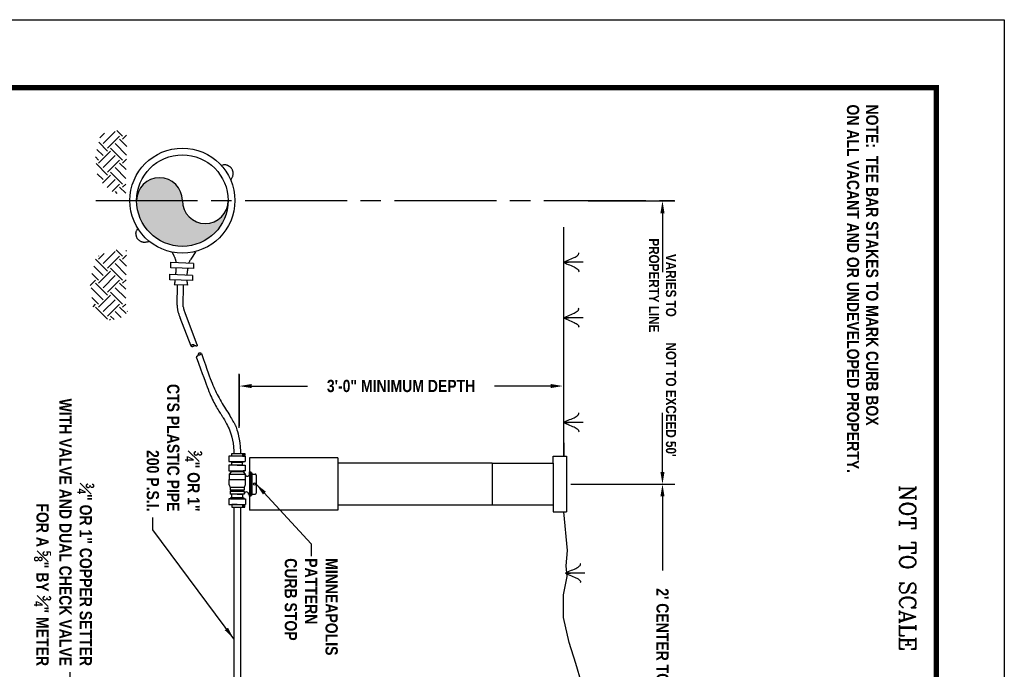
# Model space of a CAD drawing. Extents: x 0 to 11, y -19.5 to -11.
# Tile 144 of 144: x 3.8 to 11, y -15.8 to -11. Entities that reach past the tile are written whole.
import ezdxf

# ---------------------------------------------------------------- set-up
doc = ezdxf.new("R2010")
doc.units = 0
doc.header["$MEASUREMENT"] = 0
doc.linetypes.add('ODOTCENTER', pattern=[1, 0.75, -0.05, 0.15, -0.05])
doc.linetypes.add('PHANTOM2', pattern=[1.25, 0.625, -0.125, 0.125, -0.125, 0.125, -0.125])
doc.layers.get('0').update_dxf_attribs({"linetype": 'CONTINUOUS'})
doc.layers.get('DEFPOINTS').update_dxf_attribs({"linetype": 'CONTINUOUS'})
for name, color, linetype in [('BORDER', 7, 'CONTINUOUS'), ('CORPORATION-STOP', 40, 'CONTINUOUS'), ('CURB-BOX', 1, 'CONTINUOUS'), ('DETAILS', 2, 'CONTINUOUS'), ('DIMENSIONS', 9, 'CONTINUOUS'), ('EARTH', 42, 'CONTINUOUS'), ('PIPE-THREE-QUARTER', 40, 'PHANTOM2'), ('PIPE8', 160, 'PHANTOM2'), ('TEXT', 7, 'CONTINUOUS')]:
    doc.layers.add(name, color=color, linetype=linetype)
doc.styles.add('STYLE3', font='romanc.shx')
doc.styles.add('TECHNICAL', font='techb___.ttf')
doc.dimstyles.get("Standard").update_dxf_attribs({"dimtxt": 0.18, "dimasz": 0.18, "dimexe": 0.18, "dimexo": 0.0625, "dimgap": 0.09, "dimtad": 0, "dimtih": 1, "dimtoh": 1, "dimdec": 4, "dimzin": 0, "dimdsep": 46, "dimtxsty": 'Standard', "dimcen": 0.09, "dimadec": 0, "dimazin": 0, "dimtfac": 1, "dimtdec": 4, "dimtofl": 0, "dimtmove": 0, "dimatfit": 3, "dimfxl": 1, "dimtolj": 1, "dimtzin": 0, "dimarcsym": 0})

# ---------------------------------------------------------------- blocks, each defined once
blk = doc.blocks.new('*X0')
at = {"color": 0}
for p, q in [((2.521, 4.4655), (2.5633, 4.5078)), ((2.5854, 4.5078), (2.5558, 4.5374)), ((2.5854, 4.4857), (2.6392, 4.5396)), ((2.6185, 4.4526), (2.7032, 4.5373)), ((2.6517, 4.4194), (2.74, 4.5078)), ((2.7621, 4.5078), (2.7338, 4.5362)), ((2.7621, 4.4857), (2.81, 4.5336)), ((2.7953, 4.4526), (2.8741, 4.5314)), ((2.8284, 4.4194), (2.9168, 4.5078)), ((2.9389, 4.5078), (2.9162, 4.5305)), ((2.9389, 4.4857), (2.9837, 4.5305)), ((3.4001, 4.4607), (3.4471, 4.5078)), ((3.4045, 4.5314), (3.4094, 4.5364)), ((3.4692, 4.5078), (3.4407, 4.5364)), ((3.4692, 4.4857), (3.5199, 4.5364)), ((3.5024, 4.4526), (3.5848, 4.535)), ((3.5355, 4.4194), (3.6239, 4.5078)), ((3.646, 4.5078), (3.6203, 4.5335)), ((3.646, 4.4857), (3.6909, 4.5306)), ((3.6792, 4.4526), (3.7571, 4.5305)), ((3.7123, 4.4194), (3.8007, 4.5078)), ((3.8228, 4.5078), (3.7996, 4.531)), ((3.8228, 4.4857), (3.8703, 4.5332)), ((3.8559, 4.541), (3.852, 4.5449)), ((3.8559, 4.4526), (3.8997, 4.4964)), ((2.6185, 4.3642), (2.5301, 4.4526)), ((2.6517, 4.3973), (2.5633, 4.4857)), ((2.7953, 4.3642), (2.7069, 4.4526)), ((2.8284, 4.3973), (2.74, 4.4857)), ((2.9411, 4.3952), (2.8837, 4.4526)), ((2.9715, 4.431), (2.9168, 4.4857)), ((2.9721, 4.4526), (2.986, 4.4665)), ((3.5024, 4.3642), (3.414, 4.4526)), ((3.5355, 4.3973), (3.4471, 4.4857)), ((3.6792, 4.3642), (3.5908, 4.4526)), ((3.7123, 4.3973), (3.6239, 4.4857)), ((3.8559, 4.3642), (3.7676, 4.4526)), ((3.8891, 4.3973), (3.8007, 4.4857)), ((3.8891, 4.4194), (3.9148, 4.4451)), ((2.5756, 4.3408), (2.5413, 4.3751)), ((2.6089, 4.3325), (2.6737, 4.3973)), ((2.6619, 4.3192), (2.7069, 4.3642)), ((2.7621, 4.331), (2.6737, 4.4194)), ((2.766, 4.3128), (2.8505, 4.3973)), ((2.84, 4.3205), (2.8837, 4.3642)), ((2.9106, 4.3593), (2.8505, 4.4194)), ((3.4692, 4.331), (3.4273, 4.373)), ((3.4692, 4.3089), (3.5576, 4.3973)), ((3.522, 4.2954), (3.5908, 4.3642)), ((3.646, 4.331), (3.5576, 4.4194)), ((3.646, 4.3089), (3.7344, 4.3973)), ((3.6792, 4.2758), (3.7676, 4.3642)), ((3.8228, 4.331), (3.7344, 4.4194)), ((3.8228, 4.3089), (3.9112, 4.3973)), ((3.9189, 4.4117), (3.9112, 4.4194)), ((2.7167, 4.3077), (2.74, 4.331)), ((3.4452, 4.3291), (3.4471, 4.331)), ((3.5751, 4.2822), (3.6239, 4.331)), ((3.6637, 4.2691), (3.6239, 4.3089)), ((3.7505, 4.2808), (3.8007, 4.331)), ((3.8195, 4.2901), (3.8007, 4.3089))]:
    blk.add_line(p, q, dxfattribs=at)
blk = doc.blocks.new('*D1')
at = {"layer": 'DEFPOINTS', "color": 0, "transparency": 16777216}
for p in [(7.7494, -13.6979), (5.367, -14.0367), (7.7494, -14.007)]:
    blk.add_point(p, dxfattribs=at)
at = {"layer": 'DIMENSIONS', "color": 0, "lineweight": -2, "transparency": 16777216}
for p, q in [((5.367, -14.0055), (5.367, -13.6079)), ((5.457, -13.6979), (5.8704, -13.6979)), ((7.6594, -13.6979), (7.246, -13.6979))]:
    blk.add_line(p, q, dxfattribs=at)
at = {"layer": 'DIMENSIONS', "color": 0, "transparency": 16777216}
for points in [[(5.457, -13.6829), (5.457, -13.7129), (5.367, -13.6979)], [(7.6594, -13.6829), (7.6594, -13.7129), (7.7494, -13.6979)]]:
    blk.add_solid(points, dxfattribs=at)
at = {"layer": 'DIMENSIONS', "color": 7, "transparency": 16777216, "insert": (6.5582, -13.6979), "char_height": 0.09, "attachment_point": 5, "style": 'TECHNICAL'}
blk.add_mtext('\\A1;3\'-0" MINIMUM DEPTH', dxfattribs=at)
blk = doc.blocks.new('*D2')
at = {"color": 0, "lineweight": -2, "transparency": 16777216}
for p, q in [((7.9348, -12.3348), (8.573, -12.3348)), ((8.483, -12.4248), (8.483, -12.8591)), ((8.483, -14.3296), (8.483, -13.8953)), ((7.8074, -14.4196), (8.573, -14.4196))]:
    blk.add_line(p, q, dxfattribs=at)
at = {"color": 0, "transparency": 16777216}
for points in [[(8.468, -12.4248), (8.498, -12.4248), (8.483, -12.3348)], [(8.468, -14.3296), (8.498, -14.3296), (8.483, -14.4196)]]:
    blk.add_solid(points, dxfattribs=at)
at = {"layer": 'DEFPOINTS', "color": 0, "transparency": 16777216}
for p in [(7.9035, -12.3348), (7.7762, -14.4196), (8.483, -14.4196)]:
    blk.add_point(p, dxfattribs=at)
at = {"color": 7, "transparency": 16777216, "insert": (8.483, -13.3772), "char_height": 0.06, "attachment_point": 5, "rotation": 270, "style": 'TECHNICAL'}
blk.add_mtext("\\A1;{\\H1.25x;VARIES TO \\PPROPERTY LINE\\NNOT TO EXCEED 50'}", dxfattribs=at)
blk = doc.blocks.new('*D4')
at = {"color": 0, "lineweight": -2, "transparency": 16777216}
for p, q in [((8.2215, -14.4196), (8.573, -14.4196)), ((8.483, -14.5096), (8.483, -15.0573)), ((8.483, -17.0224), (8.483, -16.4748)), ((8.2617, -17.1124), (8.573, -17.1124))]:
    blk.add_line(p, q, dxfattribs=at)
at = {"color": 0, "transparency": 16777216}
for points in [[(8.468, -14.5096), (8.498, -14.5096), (8.483, -14.4196)], [(8.468, -17.0224), (8.498, -17.0224), (8.483, -17.1124)]]:
    blk.add_solid(points, dxfattribs=at)
at = {"layer": 'DEFPOINTS', "color": 0, "transparency": 16777216}
for p in [(8.1902, -14.4196), (8.2305, -17.1124), (8.483, -17.1124)]:
    blk.add_point(p, dxfattribs=at)
at = {"color": 7, "transparency": 16777216, "insert": (8.483, -15.766), "char_height": 0.09, "attachment_point": 5, "rotation": 270, "style": 'TECHNICAL'}
blk.add_mtext("\\A1;2' CENTER TO CENTER", dxfattribs=at)

msp = doc.modelspace()

# ---------------------------------------------------------------- hatches: boundary and pattern name
h = msp.add_hatch(color=256)
h.dxf.hatch_style = 1
h.paths.add_polyline_path([(4.94791, -12.33221), (4.61097, -12.33221, 1), (5.28485, -12.33221, -1)])
h.paths.add_polyline_path([(4.61097, -12.33221), (4.94791, -12.33221, 1)])

# ---------------------------------------------------------------- linework, layer by layer
for p, q in [((7.89942, -12.78633), (7.75645, -12.78633)), ((7.89942, -13.19525), (7.75645, -13.19525)), ((7.89942, -13.96536), (7.75645, -13.96536)), ((7.91223, -15.075), (7.76926, -15.075))]:
    msp.add_line(p, q)
for points in [[(7.75645, -14.21505), (7.75645, -12.52842)], [(7.75645, -12.78633), (7.76609, -12.78105), (7.77666, -12.77597), (7.78781, -12.77106), (7.79922, -12.76628), (7.81056, -12.7616), (7.82149, -12.75697), (7.83167, -12.75237), (7.84079, -12.74777), (7.84856, -12.74314), (7.85493, -12.73855), (7.8599, -12.73409), (7.86348, -12.72984), (7.86567, -12.72588), (7.86649, -12.72229), (7.86592, -12.71917), (7.86398, -12.71658)], [(7.75645, -12.78633), (7.7919, -12.78633)], [(7.75645, -12.78633), (7.76609, -12.79161), (7.77666, -12.79669), (7.78781, -12.8016), (7.79922, -12.80638), (7.81056, -12.81106), (7.82149, -12.81569), (7.83167, -12.82029), (7.84079, -12.82489), (7.84856, -12.82952), (7.85493, -12.83411), (7.8599, -12.83857), (7.86348, -12.84282), (7.86567, -12.84678), (7.86649, -12.85037), (7.86592, -12.8535), (7.86398, -12.85608)], [(7.75645, -13.19525), (7.76609, -13.18997), (7.77666, -13.1849), (7.78781, -13.17998), (7.79922, -13.1752), (7.81056, -13.17052), (7.82149, -13.16589), (7.83167, -13.1613), (7.84079, -13.15669), (7.84856, -13.15206), (7.85493, -13.14748), (7.8599, -13.14301), (7.86348, -13.13876), (7.86567, -13.1348), (7.86649, -13.13121), (7.86592, -13.12809), (7.86398, -13.12551)], [(7.75645, -13.19525), (7.7919, -13.19525)], [(7.75645, -13.19525), (7.76609, -13.20053), (7.77666, -13.20561), (7.78781, -13.21052), (7.79922, -13.2153), (7.81056, -13.21999), (7.82149, -13.22461), (7.83167, -13.22921), (7.84079, -13.23381), (7.84856, -13.23844), (7.85493, -13.24303), (7.8599, -13.24749), (7.86348, -13.25174), (7.86567, -13.25571), (7.86649, -13.25929), (7.86592, -13.26242), (7.86398, -13.265)], [(7.75645, -13.96536), (7.76609, -13.96008), (7.77666, -13.955), (7.78781, -13.95009), (7.79922, -13.94531), (7.81056, -13.94062), (7.82149, -13.936), (7.83167, -13.9314), (7.84079, -13.9268), (7.84856, -13.92217), (7.85493, -13.91758), (7.8599, -13.91312), (7.86348, -13.90886), (7.86567, -13.9049), (7.86649, -13.90132), (7.86592, -13.89819), (7.86398, -13.89561)], [(7.75645, -13.96536), (7.7919, -13.96536)], [(7.75645, -13.96536), (7.76609, -13.97064), (7.77666, -13.97571), (7.78781, -13.98063), (7.79922, -13.98541), (7.81056, -13.99009), (7.82149, -13.99472), (7.83167, -13.99931), (7.84079, -14.00392), (7.84856, -14.00855), (7.85493, -14.01313), (7.8599, -14.0176), (7.86348, -14.02185), (7.86567, -14.02581), (7.86649, -14.0294), (7.86592, -14.03252), (7.86398, -14.0351)], [(7.75645, -14.11513), (7.75645, -14.21505)], [(5.31115, -14.1936), (5.39115, -14.1936)], [(5.39115, -14.1936), (5.39115, -14.2136), (5.31115, -14.2136), (5.31115, -14.1936)], [(5.32591, -14.1769), (5.32591, -14.1936)], [(5.37639, -14.1769), (5.37639, -14.1936)], [(5.39115, -14.1936), (5.40715, -14.1936), (5.40715, -14.2096), (5.39115, -14.2096)], [(5.40509, -14.2008), (5.39321, -14.2008)], [(5.40509, -14.2024), (5.39321, -14.2024)], [(5.31115, -14.2136), (5.29115, -14.2136), (5.29115, -14.2536), (5.41115, -14.2536)], [(5.35115, -14.2816), (5.29115, -14.2816)], [(5.29115, -14.2816), (5.29115, -14.3216)], [(5.31115, -14.2536), (5.30715, -14.2616)], [(5.39515, -14.2616), (5.30715, -14.2616)], [(5.31115, -14.2816), (5.31115, -14.2616)], [(5.39115, -14.2816), (5.31115, -14.2816)], [(5.35115, -14.2816), (5.41115, -14.2816)], [(5.39115, -14.2136), (5.41115, -14.2136), (5.41115, -14.2536)], [(5.39115, -14.2536), (5.39515, -14.2616)], [(5.39115, -14.2816), (5.39115, -14.2616)], [(5.41115, -14.2816), (5.41115, -14.3216)], [(7.22802, -14.26505), (7.67704, -14.26505)], [(7.67704, -14.26505), (7.67704, -14.21505), (7.77704, -14.21505)], [(7.67704, -14.26505), (7.67704, -14.57416)], [(7.77704, -14.21505), (7.77704, -14.62416)], [(5.29115, -14.3216), (5.41115, -14.3216)], [(5.29195, -14.3216), (5.30795, -14.3216), (5.30795, -14.3296)], [(5.30795, -14.3296), (5.29195, -14.3456)], [(5.29195, -14.3456), (5.41115, -14.3456)], [(5.29195, -14.3456), (5.29195, -14.3856), (5.41115, -14.3856)], [(5.39515, -14.3296), (5.30795, -14.3296)], [(5.41115, -14.3216), (5.39515, -14.3216), (5.39515, -14.3296)], [(5.39515, -14.3296), (5.41115, -14.3456)], [(5.41115, -14.3456), (5.41115, -14.4256)], [(5.44315, -14.3456), (5.44315, -14.3296), (5.45115, -14.3296), (5.45115, -14.3456), (5.45115, -14.4936), (5.45115, -14.5096), (5.44315, -14.5096), (5.44315, -14.4936)], [(5.44315, -14.3456), (5.44315, -14.4936)], [(5.45115, -14.3456), (5.45115, -14.3376), (5.45915, -14.3376), (5.45915, -14.3456), (5.45915, -14.4936), (5.45915, -14.5016), (5.45115, -14.5016)], [(5.45915, -14.3456), (5.48315, -14.3456)], [(5.49115, -14.3536), (5.49115, -14.4856)], [(5.29195, -14.4256), (5.29195, -14.3856)], [(5.29195, -14.4256), (5.29995, -14.4456)], [(5.41115, -14.4256), (5.40315, -14.4456)], [(5.40315, -14.4456), (5.29995, -14.4456)], [(5.29995, -14.4456), (5.29995, -14.4536)], [(5.29995, -14.4456), (5.29995, -14.4656)], [(5.40315, -14.4656), (5.29995, -14.4656)], [(5.30795, -14.4656), (5.29995, -14.4736)], [(5.40315, -14.4736), (5.29995, -14.4736)], [(5.29995, -14.4736), (5.29995, -14.4936)], [(5.40315, -14.4936), (5.29995, -14.4936)], [(5.31115, -14.5216), (5.31115, -14.4936)], [(5.35155, -14.4936), (5.39155, -14.4936), (5.39155, -14.5216)], [(5.40315, -14.4736), (5.39515, -14.4656)], [(5.40315, -14.4456), (5.40315, -14.4536)], [(5.40315, -14.4456), (5.40315, -14.4656)], [(5.40315, -14.4736), (5.40315, -14.4936)], [(5.43515, -14.4936), (5.44315, -14.4936)], [(5.45915, -14.4936), (5.48315, -14.4936)], [(5.30315, -14.5296), (5.29115, -14.5296), (5.29115, -14.5696), (5.41155, -14.5696)], [(5.31115, -14.5216), (5.30315, -14.5216), (5.30315, -14.5296)], [(5.30315, -14.5296), (5.39955, -14.5296)], [(5.39155, -14.5216), (5.31115, -14.5216)], [(5.35135, -14.5696), (5.31135, -14.5696), (5.31135, -14.5896), (5.39115, -14.5896)], [(5.35115, -14.5696), (5.39115, -14.5696), (5.39115, -14.5896)], [(5.39155, -14.5216), (5.39955, -14.5216), (5.39955, -14.5296)], [(5.39955, -14.5296), (5.41155, -14.5296)], [(5.41155, -14.5296), (5.41155, -14.5696)], [(5.32591, -14.5896), (5.32591, -16.52832)], [(5.37639, -14.5896), (5.37639, -16.52832)], [(5.39115, -14.5896), (5.40715, -14.5896), (5.40715, -14.5736), (5.39115, -14.5736)], [(5.40509, -14.5808), (5.39321, -14.5808)], [(5.40509, -14.5808), (5.39321, -14.5808)], [(5.40509, -14.5824), (5.39321, -14.5824)], [(7.67704, -14.57416), (7.22802, -14.57416)], [(7.67704, -14.57416), (7.67704, -14.62416), (7.77704, -14.62416)], [(7.75482, -15.40245), (7.75482, -15.23444), (7.78013, -15.10135), (7.77475, -15.02134), (7.78398, -14.90902), (7.75645, -14.62416)], [(7.76926, -15.075), (7.7789, -15.06972), (7.78947, -15.06465), (7.80062, -15.05973), (7.81203, -15.05495), (7.82337, -15.05027), (7.83429, -15.04564), (7.84448, -15.04105), (7.8536, -15.03644), (7.86137, -15.03181), (7.86773, -15.02723), (7.87271, -15.02276), (7.87629, -15.01851), (7.87848, -15.01455), (7.87929, -15.01096), (7.87873, -15.00784), (7.87679, -15.00526)], [(7.76926, -15.075), (7.8047, -15.075)], [(7.76926, -15.075), (7.7789, -15.08028), (7.78947, -15.08536), (7.80062, -15.09027), (7.81203, -15.09505), (7.82337, -15.09974), (7.83429, -15.10436), (7.84448, -15.10896), (7.8536, -15.11356), (7.86137, -15.11819), (7.86773, -15.12278), (7.87271, -15.12724), (7.87629, -15.13149), (7.87848, -15.13546), (7.87929, -15.13904), (7.87873, -15.14217), (7.87679, -15.14475)]]:
    msp.add_lwpolyline(points)
for points in [[(5.39595, -14.19606), (5.39275, -14.2016), (5.39595, -14.20714), (5.40235, -14.20714), (5.40555, -14.2016), (5.40235, -14.19606)], [(5.39595, -14.57606), (5.39275, -14.5816), (5.39595, -14.58714), (5.40235, -14.58714), (5.40555, -14.5816), (5.40235, -14.57606)]]:
    msp.add_lwpolyline(points, close=True)
at = {"flags": 128}
msp.add_lwpolyline([(7.95645, -16.36845), (7.9433, -16.12484), (7.90759, -16.0137), (7.88577, -15.88272), (7.8441, -15.73983), (7.79649, -15.58702), (7.75482, -15.40245)], dxfattribs=at)
msp.add_circle((5.47915, -14.4196), 0.008)
for centre, radius, start, end in [((4.77944, -12.33221), 0.16847, 0, 180), ((5.11638, -12.33221), 0.16847, 180, 0), ((5.42715, -14.3456), 0.016, 180, 0), ((5.48315, -14.3536), 0.008, 0, 90), ((5.41915, -14.4936), 0.016, 0, 180), ((5.48315, -14.4856), 0.008, 270, 0)]:
    msp.add_arc(centre, radius, start, end)
at = {"layer": 'BORDER', "color": 7, "const_width": 0.04}
msp.add_lwpolyline([(0.5, -11.5), (10.5, -11.5), (10.5, -19), (0.5, -19)], close=True, dxfattribs=at)
at = {"layer": 'CORPORATION-STOP', "color": 7}
for points in [[(4.87347, -12.71273), (4.88548, -12.73778), (4.88785, -12.74296), (4.8899, -12.74772), (4.89168, -12.75211), (4.89321, -12.75616), (4.89453, -12.75991), (4.89567, -12.76342), (4.89667, -12.76671), (4.89754, -12.76984), (4.89831, -12.7728), (4.89896, -12.77561), (4.89951, -12.77828), (4.89995, -12.78081), (4.90029, -12.78321), (4.90053, -12.7855), (4.90066, -12.78767), (4.90069, -12.78904)], [(5.04385, -12.71051), (5.02485, -12.74026), (5.01905, -12.74918), (5.01413, -12.75667), (5.00999, -12.76295), (5.00654, -12.76828), (5.00366, -12.77289), (5.00128, -12.77702), (4.99929, -12.78092), (4.9976, -12.78478), (4.99617, -12.78864), (4.99496, -12.7925), (4.9946, -12.79388)], [(5.03075, -12.79574), (5.03022, -12.83198), (4.86374, -12.82629), (4.8624, -12.78566)], [(5.03075, -12.79574), (4.86252, -12.78707)], [(4.89976, -12.82752), (4.8998, -12.82996), (4.89984, -12.83295), (4.89986, -12.83602), (4.89985, -12.83918), (4.8998, -12.84246), (4.8997, -12.84586), (4.89955, -12.8494), (4.89933, -12.85307), (4.89906, -12.85686), (4.89875, -12.8607), (4.89842, -12.86457), (4.89807, -12.86842), (4.89772, -12.8722), (4.89739, -12.87588), (4.8972, -12.87805)], [(4.98806, -12.83054), (4.98804, -12.83068), (4.98744, -12.83444), (4.98684, -12.83819), (4.98622, -12.84192), (4.9856, -12.84565), (4.98497, -12.84937), (4.98434, -12.85306), (4.98373, -12.85674), (4.98314, -12.8604), (4.98258, -12.86402), (4.98205, -12.86762), (4.98157, -12.87118), (4.98113, -12.8747), (4.98075, -12.87818), (4.98042, -12.88161), (4.98036, -12.88234)], [(5.02298, -12.88454), (5.02245, -12.92078), (4.85597, -12.91509), (4.85463, -12.87445)], [(5.02298, -12.88454), (4.85475, -12.87586)], [(4.8936, -12.91637), (4.89334, -12.91832), (4.89292, -12.92149), (4.8925, -12.92473), (4.89209, -12.92803), (4.89169, -12.9314), (4.89128, -12.93477), (4.89087, -12.93809), (4.89044, -12.94129), (4.88998, -12.94432), (4.88948, -12.94711), (4.88894, -12.94959), (4.88833, -12.95171)], [(4.98578, -12.95422), (4.88833, -12.95171)], [(4.98044, -12.91934), (4.98077, -12.92258), (4.98118, -12.92614), (4.98165, -12.92986), (4.98218, -12.93372), (4.98277, -12.93769), (4.98343, -12.94175), (4.98414, -12.94587), (4.98493, -12.95004), (4.98578, -12.95422)]]:
    msp.add_lwpolyline(points, dxfattribs=at)
at = {"layer": 'CURB-BOX', "color": 7}
for p, q in [((6.09273, -14.22742), (5.44315, -14.22742)), ((5.44315, -14.22742), (5.44315, -14.61178)), ((6.09273, -14.22742), (6.09273, -14.61178)), ((7.22802, -14.26505), (6.09273, -14.26505)), ((7.22802, -14.26505), (7.22802, -14.57416)), ((6.09273, -14.61178), (5.44315, -14.61178)), ((7.22802, -14.57416), (6.09273, -14.57416))]:
    msp.add_line(p, q, dxfattribs=at)
at = {"layer": 'DEFPOINTS', "color": 3, "ltscale": 2}
msp.add_lwpolyline([(0, -11), (11, -11), (11, -19.5), (0, -19.5)], close=True, dxfattribs=at)
at = {"layer": 'DETAILS', "color": 7}
for radius in [0.38649, 0.33694]:
    msp.add_circle((4.94791, -12.33221), radius, dxfattribs=at)
at = {"layer": 'DIMENSIONS', "color": 7, "linetype": 'ODOTCENTER'}
msp.add_line((4.31021, -12.33221), (8.57124, -12.33221), dxfattribs=at)
at = {"layer": 'DIMENSIONS', "color": 7}
msp.add_lwpolyline([(5.36694, -13.61269), (5.36694, -13.99312)], dxfattribs=at)
at = {"layer": 'PIPE-THREE-QUARTER', "color": 7}
for p, q in [((4.90982, -13.10294), (4.91198, -12.95232)), ((4.95479, -13.11573), (4.95711, -12.95348)), ((5.01335, -13.40368), (4.93219, -13.19482)), ((5.05801, -13.39395), (4.96987, -13.16715))]:
    msp.add_line(p, q, dxfattribs=at)
for points in [[(5.05801, -13.39395), (5.05768, -13.3958), (5.05738, -13.3973), (5.05712, -13.3985), (5.05687, -13.39942), (5.05666, -13.40014), (5.05646, -13.40067), (5.05628, -13.40108), (5.05612, -13.4014), (5.05596, -13.40168), (5.05581, -13.40191), (5.05567, -13.40212), (5.05553, -13.4023), (5.05539, -13.40245), (5.05524, -13.40259), (5.05509, -13.40271), (5.05493, -13.40282), (5.05475, -13.40293), (5.05456, -13.40302), (5.05437, -13.40312), (5.05416, -13.4032), (5.05395, -13.40328), (5.05372, -13.40335), (5.0535, -13.40341), (5.05327, -13.40347), (5.05303, -13.40351), (5.05279, -13.40355), (5.05254, -13.40357), (5.05229, -13.40359), (5.05203, -13.4036), (5.05176, -13.40361), (5.05147, -13.40361), (5.05118, -13.4036), (5.05088, -13.40359), (5.05056, -13.40357), (5.05024, -13.40354), (5.04992, -13.40351), (5.04961, -13.40348), (5.0493, -13.40343), (5.049, -13.40338), (5.04871, -13.40332), (5.04844, -13.40326), (5.04819, -13.40319), (5.04794, -13.40311), (5.04769, -13.40303), (5.04743, -13.40295), (5.04716, -13.40287), (5.04687, -13.40278), (5.04656, -13.4027), (5.04622, -13.40261), (5.04585, -13.40253), (5.04545, -13.40244), (5.04504, -13.40234), (5.04462, -13.40224), (5.04418, -13.40212), (5.04374, -13.40198), (5.0433, -13.40183), (5.04285, -13.40165), (5.04242, -13.40146), (5.04198, -13.40125), (5.04156, -13.40104), (5.04114, -13.40082), (5.04074, -13.40061), (5.04034, -13.4004), (5.03997, -13.4002), (5.0396, -13.40001), (5.03926, -13.39984), (5.03893, -13.39968), (5.03861, -13.39953), (5.03831, -13.39939), (5.03802, -13.39926), (5.03775, -13.39914), (5.03749, -13.39902), (5.03724, -13.39891), (5.037, -13.39881), (5.03677, -13.3987), (5.03655, -13.3986), (5.03633, -13.39849), (5.03611, -13.39839), (5.0359, -13.39827), (5.03568, -13.39815), (5.03546, -13.39802), (5.03524, -13.39788), (5.03502, -13.39773), (5.03479, -13.39758), (5.03456, -13.39743), (5.03433, -13.39727), (5.0341, -13.39711), (5.03387, -13.39694), (5.03363, -13.39678), (5.03339, -13.39662), (5.03315, -13.39645), (5.03288, -13.39628), (5.03259, -13.39612), (5.03228, -13.39595), (5.03193, -13.39577), (5.03154, -13.39559), (5.03112, -13.39541), (5.03065, -13.39523), (5.03015, -13.39505), (5.02962, -13.39488), (5.02907, -13.39471), (5.0285, -13.39456), (5.02792, -13.39442), (5.02733, -13.39431), (5.02674, -13.39421), (5.02615, -13.39413), (5.02557, -13.39407), (5.025, -13.39402), (5.02444, -13.39398), (5.0239, -13.39395), (5.02339, -13.39392), (5.0229, -13.39389), (5.02244, -13.39386), (5.02201, -13.39384), (5.02161, -13.39382), (5.02122, -13.39381), (5.02086, -13.39381), (5.02052, -13.39383), (5.0202, -13.39387), (5.01988, -13.39394), (5.01958, -13.39403), (5.01929, -13.39414), (5.019, -13.39428), (5.01872, -13.39443), (5.01845, -13.3946), (5.01818, -13.39477), (5.01792, -13.39496), (5.01765, -13.39514), (5.01739, -13.39533), (5.01713, -13.39552), (5.01687, -13.39571), (5.01661, -13.3959), (5.01636, -13.39609), (5.01612, -13.39629), (5.01589, -13.39649), (5.01567, -13.3967), (5.01546, -13.39691), (5.01527, -13.39713), (5.01508, -13.39736), (5.01491, -13.3976), (5.01475, -13.39785), (5.01459, -13.39812), (5.01445, -13.3984), (5.01431, -13.39869), (5.01418, -13.39901), (5.01406, -13.39934), (5.01394, -13.39969), (5.01384, -13.40005), (5.01374, -13.40043), (5.01366, -13.40082), (5.01358, -13.40122), (5.01352, -13.40163), (5.01347, -13.40205), (5.01343, -13.40247), (5.0134, -13.40286), (5.01338, -13.40322), (5.01336, -13.40352), (5.01336, -13.40376), (5.01335, -13.40392), (5.01335, -13.40397)], [(5.03681, -13.39872), (5.03624, -13.39933), (5.03572, -13.39986), (5.03524, -13.40031), (5.03481, -13.4007), (5.03441, -13.40105), (5.03405, -13.40135), (5.03372, -13.40163), (5.03343, -13.40189), (5.03316, -13.40215), (5.03292, -13.40239), (5.0327, -13.40263), (5.03248, -13.40286), (5.03228, -13.40308), (5.03207, -13.40328), (5.03186, -13.40348), (5.03164, -13.40366), (5.03141, -13.40382), (5.03115, -13.40398), (5.03089, -13.40413), (5.03061, -13.40428), (5.03031, -13.40444), (5.03, -13.40461), (5.02968, -13.40479), (5.02935, -13.405), (5.02901, -13.40522), (5.02866, -13.40547), (5.0283, -13.40573), (5.02793, -13.406), (5.02756, -13.40627), (5.02718, -13.40654), (5.02681, -13.40679), (5.02643, -13.40703), (5.02606, -13.40725), (5.02569, -13.40745), (5.02534, -13.40763), (5.02501, -13.40778), (5.0247, -13.40792), (5.02442, -13.40804), (5.02417, -13.40813), (5.02397, -13.40821), (5.02381, -13.40828), (5.02368, -13.40832), (5.02357, -13.40836), (5.02348, -13.40839), (5.02338, -13.40841), (5.02327, -13.40842), (5.02313, -13.40844), (5.02296, -13.40846), (5.02274, -13.40848), (5.02248, -13.4085), (5.02219, -13.40853), (5.02187, -13.40855), (5.02152, -13.40856), (5.02116, -13.40857), (5.02079, -13.40856), (5.02042, -13.40854), (5.02006, -13.40851), (5.0197, -13.40846), (5.01936, -13.4084), (5.01904, -13.40834), (5.01874, -13.40827), (5.01847, -13.4082), (5.01824, -13.40814), (5.01804, -13.40809), (5.01789, -13.40805), (5.01776, -13.40801), (5.01766, -13.40798), (5.01757, -13.40793), (5.01747, -13.40788), (5.01736, -13.40781), (5.01722, -13.40771), (5.01705, -13.40758), (5.01683, -13.40742), (5.01657, -13.40722), (5.01628, -13.407), (5.01597, -13.40676), (5.01564, -13.40649), (5.01531, -13.40621), (5.01499, -13.40592), (5.01468, -13.40562), (5.0144, -13.40531), (5.01414, -13.40502), (5.01391, -13.40474), (5.01372, -13.40449), (5.01356, -13.40428), (5.01345, -13.40411), (5.01337, -13.40401), (5.01335, -13.40397)], [(5.08832, -13.45848), (5.08779, -13.45817), (5.08722, -13.45787), (5.08662, -13.45758), (5.086, -13.45732), (5.08538, -13.45707), (5.08476, -13.45684), (5.08416, -13.45663), (5.08358, -13.45644), (5.08304, -13.45627), (5.08252, -13.45613), (5.08203, -13.45601), (5.08156, -13.4559), (5.0811, -13.45581), (5.08065, -13.45574), (5.08021, -13.45567), (5.07977, -13.45562), (5.07932, -13.45558), (5.07886, -13.45555), (5.0784, -13.45553), (5.07794, -13.45551), (5.07748, -13.45551), (5.07703, -13.45551), (5.07657, -13.45553), (5.07612, -13.45555), (5.07568, -13.45559), (5.07525, -13.45563), (5.07483, -13.45568), (5.07442, -13.45574), (5.07402, -13.4558), (5.07365, -13.45586), (5.07328, -13.45593), (5.07294, -13.45599), (5.07262, -13.45605), (5.07232, -13.45612), (5.07204, -13.45618), (5.07177, -13.45625), (5.0715, -13.45632), (5.07125, -13.45641), (5.07099, -13.4565), (5.07074, -13.4566), (5.07048, -13.45672), (5.07022, -13.45684), (5.06996, -13.45698), (5.0697, -13.45713), (5.06943, -13.45728), (5.06916, -13.45744), (5.06889, -13.4576), (5.06863, -13.45777), (5.06836, -13.45793), (5.06809, -13.4581), (5.06782, -13.45827), (5.06754, -13.45846), (5.06727, -13.45866), (5.06699, -13.45887), (5.0667, -13.45911), (5.06641, -13.45937), (5.06611, -13.45965), (5.06582, -13.45996), (5.06553, -13.4603), (5.06525, -13.46066), (5.06499, -13.46104), (5.06476, -13.46144), (5.06456, -13.46187), (5.0644, -13.46231), (5.06429, -13.46277), (5.06421, -13.46325), (5.06415, -13.46373), (5.06411, -13.46422), (5.06408, -13.46472), (5.06405, -13.46521), (5.064, -13.46569), (5.06393, -13.46616), (5.06383, -13.46662), (5.06371, -13.46706), (5.06356, -13.46749), (5.06341, -13.4679), (5.06325, -13.46828), (5.06308, -13.46865), (5.06293, -13.469), (5.06279, -13.46932), (5.06267, -13.46962), (5.06256, -13.4699), (5.06245, -13.47018), (5.06235, -13.47046), (5.06224, -13.47075), (5.06212, -13.47106), (5.06198, -13.47139), (5.06182, -13.47175), (5.06163, -13.47216), (5.0614, -13.4726), (5.06116, -13.47307), (5.06089, -13.47355), (5.06061, -13.47404), (5.06031, -13.47454), (5.06, -13.47503), (5.05969, -13.47551), (5.05938, -13.47597), (5.05907, -13.4764), (5.05876, -13.47681), (5.05845, -13.47719), (5.05815, -13.47755), (5.05786, -13.47788), (5.05758, -13.47817), (5.05731, -13.47844), (5.05705, -13.47868), (5.05681, -13.47889), (5.05658, -13.47907), (5.05634, -13.47925), (5.05611, -13.47941), (5.05587, -13.47956), (5.05562, -13.47972), (5.05536, -13.47988), (5.05508, -13.48004), (5.05479, -13.48022), (5.05447, -13.48041), (5.05414, -13.4806), (5.05378, -13.4808), (5.0534, -13.481), (5.05299, -13.4812), (5.05255, -13.48141), (5.05209, -13.48161), (5.0516, -13.48181), (5.0511, -13.482), (5.05059, -13.48218), (5.05008, -13.48233), (5.04957, -13.48246), (5.04906, -13.48255), (5.04858, -13.48261)], [(5.04858, -13.48261), (5.06646, -13.52998), (5.08174, -13.57077), (5.09475, -13.60577), (5.10583, -13.63575), (5.11531, -13.66148), (5.12353, -13.68375), (5.13083, -13.70331), (5.13753, -13.72096), (5.14393, -13.73736), (5.15013, -13.75273), (5.15618, -13.76718), (5.16213, -13.78084), (5.16805, -13.79383), (5.17398, -13.80625), (5.17999, -13.81822), (5.18611, -13.82987), (5.19238, -13.84125), (5.1987, -13.85229), (5.20493, -13.86283), (5.21096, -13.87274), (5.21663, -13.88187), (5.22184, -13.89009), (5.22644, -13.89726), (5.23031, -13.90324), (5.23337, -13.90796), (5.23578, -13.91169), (5.23776, -13.91478), (5.23952, -13.91757), (5.24129, -13.92041), (5.24327, -13.92364), (5.24568, -13.9276), (5.24873, -13.93264), (5.2526, -13.93902), (5.25718, -13.94671), (5.26235, -13.95557), (5.26797, -13.96549), (5.27389, -13.97635), (5.27998, -13.98801), (5.28609, -14.00037), (5.29208, -14.01329), (5.29784, -14.02677), (5.30328, -14.0412), (5.30834, -14.05711), (5.31297, -14.07502), (5.31711, -14.09543), (5.32068, -14.11887), (5.32364, -14.14586), (5.32591, -14.1769)], [(5.06412, -13.46661), (5.06436, -13.46671), (5.06469, -13.46682), (5.06511, -13.46694), (5.06558, -13.46707), (5.0661, -13.4672), (5.06664, -13.46732), (5.06718, -13.46743), (5.06772, -13.46754), (5.06822, -13.46763), (5.0687, -13.4677), (5.06915, -13.46776), (5.06959, -13.46781), (5.07001, -13.46784), (5.07042, -13.46786), (5.07082, -13.46786), (5.07123, -13.46785), (5.07163, -13.46783), (5.07204, -13.4678), (5.07245, -13.46775), (5.07285, -13.4677), (5.07326, -13.46765), (5.07366, -13.46759), (5.07405, -13.46754), (5.07444, -13.46749), (5.07482, -13.46744), (5.07519, -13.46739), (5.07556, -13.46734), (5.07592, -13.46729), (5.07627, -13.46723), (5.07662, -13.46716), (5.07697, -13.46707), (5.07731, -13.46696), (5.07765, -13.46683), (5.078, -13.46669), (5.07834, -13.46652), (5.07868, -13.46634), (5.07903, -13.46615), (5.07938, -13.46594), (5.07974, -13.46572), (5.0801, -13.4655), (5.08048, -13.46527), (5.08086, -13.46504), (5.08125, -13.46479), (5.08166, -13.46453), (5.08208, -13.46425), (5.08251, -13.46396), (5.08296, -13.46364), (5.08342, -13.46329), (5.0839, -13.46292), (5.08441, -13.46251), (5.08495, -13.46204), (5.08552, -13.46151), (5.08614, -13.4609), (5.08681, -13.4602), (5.08753, -13.4594), (5.08832, -13.45848)], [(5.08832, -13.45848), (5.10382, -13.50289), (5.11705, -13.54064), (5.12834, -13.57261), (5.13799, -13.59964), (5.14632, -13.62259), (5.15362, -13.64231), (5.16022, -13.65967), (5.16643, -13.67551), (5.17251, -13.69057), (5.17857, -13.70507), (5.18466, -13.71911), (5.19085, -13.73279), (5.19719, -13.74621), (5.20375, -13.75946), (5.21058, -13.77264), (5.21775, -13.78586), (5.22529, -13.79917), (5.23314, -13.81256), (5.2412, -13.82596), (5.2494, -13.83932), (5.25765, -13.85259), (5.26586, -13.8657), (5.27393, -13.8786), (5.28179, -13.89123), (5.28935, -13.90352), (5.29654, -13.91536), (5.30329, -13.9266), (5.30956, -13.93712), (5.31526, -13.94678), (5.32034, -13.95544), (5.32474, -13.96297), (5.32839, -13.96924), (5.33126, -13.97421), (5.33353, -13.97825), (5.33539, -13.98184), (5.33704, -13.98544), (5.33868, -13.98952), (5.34052, -13.99455), (5.34276, -14.00101), (5.34559, -14.00936), (5.34915, -14.02003), (5.35327, -14.03325), (5.35771, -14.04922), (5.36224, -14.06812), (5.36661, -14.09015), (5.37059, -14.1155), (5.37393, -14.14435), (5.37639, -14.1769)]]:
    msp.add_lwpolyline(points, dxfattribs=at)
for centre, radius, start, end in [((5.11459, -13.10176), 0.20477, 180.331641, 207.031099), ((5.15882, -13.08382), 0.20651, 188.891633, 203.799509)]:
    msp.add_arc(centre, radius, start, end, dxfattribs=at)
at = {"layer": 'PIPE8', "color": 7}
for points in [[(5.30373, -12.18031), (5.30695, -12.17604), (5.31011, -12.17131), (5.31277, -12.16679), (5.31498, -12.16246), (5.3168, -12.1583), (5.31829, -12.15429), (5.31951, -12.15042), (5.32052, -12.14665), (5.32131, -12.14298), (5.32189, -12.13937), (5.32223, -12.13579), (5.32235, -12.13222), (5.32222, -12.12863), (5.32184, -12.12499), (5.3212, -12.12128), (5.32031, -12.11748), (5.31918, -12.11364), (5.31783, -12.10982), (5.31627, -12.10606), (5.31454, -12.10244), (5.31265, -12.09901), (5.31061, -12.09582), (5.30846, -12.09293), (5.30621, -12.09038), (5.30388, -12.08815), (5.30149, -12.08619), (5.29906, -12.08445), (5.29659, -12.08288), (5.29412, -12.08143), (5.29166, -12.08006), (5.28923, -12.07872), (5.28683, -12.07738), (5.28445, -12.07605), (5.28206, -12.07475), (5.27964, -12.07351), (5.27715, -12.07236), (5.27458, -12.07131), (5.27188, -12.0704), (5.26904, -12.06965), (5.26602, -12.06909), (5.26274, -12.06877), (5.2591, -12.06876), (5.25501, -12.0691), (5.25039, -12.06986), (5.24514, -12.07109), (5.23917, -12.07285), (5.23861, -12.07305)], [(4.70301, -12.63299), (4.69802, -12.6349), (4.6926, -12.63664), (4.68752, -12.63795), (4.68275, -12.63887), (4.67825, -12.63947), (4.67399, -12.6398), (4.66992, -12.63991), (4.66603, -12.63984), (4.66228, -12.63959), (4.65865, -12.63914), (4.65512, -12.63849), (4.65165, -12.63761), (4.64824, -12.63649), (4.64485, -12.63512), (4.64145, -12.63349), (4.63805, -12.63159), (4.63467, -12.62944), (4.63137, -12.62708), (4.62819, -12.62455), (4.62519, -12.62189), (4.62241, -12.61912), (4.6199, -12.61628), (4.61772, -12.61342), (4.6159, -12.61055), (4.6144, -12.6077), (4.61317, -12.60486), (4.61216, -12.60204), (4.61133, -12.59924), (4.61062, -12.59646), (4.60999, -12.59372), (4.60938, -12.59101), (4.60875, -12.58834), (4.60812, -12.58568), (4.60753, -12.58303), (4.60701, -12.58036), (4.60659, -12.57765), (4.60629, -12.57488), (4.60616, -12.57204), (4.60623, -12.56911), (4.60652, -12.56605), (4.60712, -12.5628), (4.60811, -12.5593), (4.60957, -12.55547), (4.61157, -12.55124), (4.6142, -12.54653), (4.61755, -12.54128), (4.62034, -12.53732)]]:
    msp.add_lwpolyline(points, dxfattribs=at)

# ---------------------------------------------------------------- block references
at = {"layer": 'EARTH', "color": 7, "rotation": 270}
msp.add_blockref('*X0', (0, -9.2942), dxfattribs=at)

# ---------------------------------------------------------------- texts
at = {"color": 7, "char_height": 0.09, "rotation": 270, "style": 'TECHNICAL'}
for s, insert, attachment_point in [('\\A1;{\\H0.7x;\\S3#4;}" OR 1"\\PCTS PLASTIC PIPE \\P200 P.S.I.', (4.68449, -14.62183), 9), ('\\A1;{\\H0.7x;\\S3#4;}" OR 1" COPPER SETTER \\PWITH VALVE AND DUAL CHECK VALVE \\PFOR A {\\H0.7x;\\S5#8;}" BY {\\H0.7x;\\S3#4;}" METER', (4.07755, -15.75956), 6), ('\\A1;MINNEAPOLIS\\PPATTERN\\PCURB STOP', (5.89611, -14.96582), 4)]:
    msp.add_mtext(s, dxfattribs=dict(at, insert=insert, attachment_point=attachment_point))
at = {"layer": 'TEXT', "color": 7}
for s, height, style, p in [('ON ALL VACANT AND OR UNDEVELOPED PROPERTY.', 0.09, 'TECHNICAL', (9.84119, -11.62442)), ('NOTE:  TEE BAR STAKES TO MARK CURB BOX', 0.09, 'TECHNICAL', (9.98242, -11.62442)), ('NOT TO SCALE', 0.1203954, 'STYLE3', (10.22931, -14.42705))]:
    msp.add_text(s, height=height, rotation=270, dxfattribs=dict(at, style=style)).set_placement(p)

# ---------------------------------------------------------------- dimensions: what is measured, and where the dimension line sits
for base, p1, p2, angle, text, override, picture, middle in [((8.48302, -14.4196), (7.90352, -12.33483), (7.77619, -14.4196), 270, "{\\H1.25x;VARIES TO \\PPROPERTY LINE\\NNOT TO EXCEED 50'}", {"dimscale": 0.5, "dimtxt": 0.12, "dimgap": 0.03, "dimtih": 0, "dimtoh": 0, "dimtxsty": 'TECHNICAL', "dimclrt": 7}, '*D2', (8.48302, -13.37721)), ((8.48302, -17.11245), (8.19023, -14.4196), (8.23045, -17.11245), 90, "2' CENTER TO CENTER", {"dimscale": 0.5, "dimgap": 0.03, "dimtih": 0, "dimtoh": 0, "dimtxsty": 'TECHNICAL', "dimclrt": 7}, '*D4', (8.48302, -15.76602))]:
    dim = msp.add_linear_dim(base=base, p1=p1, p2=p2, angle=angle, text=text, dimstyle='Standard', override=override)
    dim.commit()
    dim.dimension.update_dxf_attribs({"geometry": picture, "text_midpoint": middle})
at = {"layer": 'DIMENSIONS', "color": 7}
dim = msp.add_linear_dim(base=(7.74937, -13.6979), p1=(5.36704, -14.03673), p2=(7.74937, -14.007), text='3\'-0" MINIMUM DEPTH', dimstyle='Standard', override={"dimscale": 0.5, "dimtih": 0, "dimtoh": 0, "dimtxsty": 'TECHNICAL', "dimse2": 1, "dimclrt": 7}, dxfattribs=at)
dim.commit()
dim.dimension.update_dxf_attribs({"geometry": '*D1', "text_midpoint": (6.5582, -13.6979)})

# ---------------------------------------------------------------- leaders
at = {"annotation_type": 0, "has_hookline": 1, "horizontal_direction": (0, -1, 0)}
for points, override, hookline_direction, text_width in [([(5.45115, -17.10332), (4.12255, -15.89456), (4.12255, -15.80456)], {"dimscale": 0.5, "dimgap": 0.09, "dimtad": 0, "dimtxsty": 'TECHNICAL', "dimclrt": 7}, 1, 2.28855), ([(5.32591, -15.55896), (4.72949, -14.75683), (4.72949, -14.66683)], {"dimscale": 0.5, "dimgap": 0.09, "dimtad": 0, "dimtxsty": 'TECHNICAL', "dimclrt": 7}, 1, 1.09592), ([(5.49115, -14.4196), (5.89611, -14.86082), (5.89611, -14.95082)], {"dimscale": 0.5, "dimtxt": 0.12, "dimgap": 0.03, "dimtad": 0, "dimtih": 0, "dimtoh": 0, "dimtxsty": 'TECHNICAL', "dimclrt": 7}, 0, 0.79474)]:
    msp.add_leader(points, dimstyle='Standard', override=override, dxfattribs=dict(at, hookline_direction=hookline_direction, text_width=text_width))

doc.saveas('drawing.dxf')
